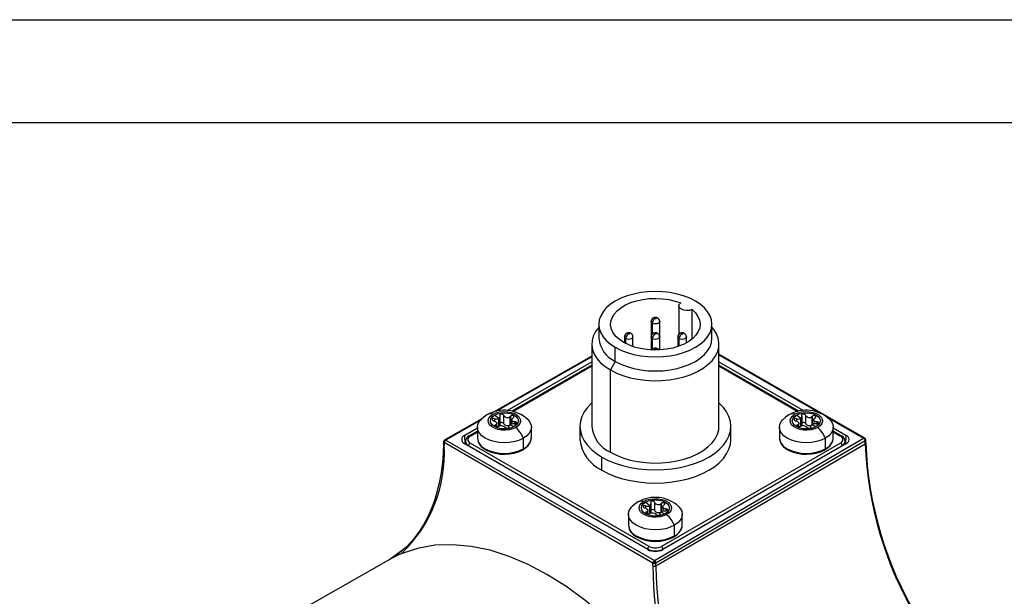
# Model space of a CAD drawing. Header units: millimetres. Extents: x 0 to 419, y 0 to 324.
# Tile 6 of 7: x 251 to 342, y 270 to 324. Entities that reach past the tile are written whole.
import ezdxf

# ---------------------------------------------------------------- set-up
doc = ezdxf.new("R2010")
doc.units = ezdxf.units.MM
doc.header["$LTSCALE"] = 1.5
doc.layers.add('TEXT', color=140, linetype='Continuous', lineweight=25)

msp = doc.modelspace()

# ---------------------------------------------------------------- linework, layer by layer
at = {"color": 7, "linetype": 'Continuous'}
msp.add_line((0.003705, 323.854011), (419.103705, 323.854011), dxfattribs=at)
for p, q in [((312.072998, 297.2978), (312.072998, 294.679989)), ((313.303237, 294.242272), (313.303237, 296.965235)), ((309.488505, 295.856649), (309.488505, 294.427935)), ((310.288505, 294.427935), (310.288505, 295.856649)), ((304.638505, 295.603754), (304.638505, 294.297288)), ((309.605662, 295.693367), (309.605662, 294.693735)), ((315.138505, 294.297288), (315.138505, 295.603754)), ((307.013631, 294.427935), (307.013631, 293.875975)), ((307.130788, 294.264653), (307.130788, 293.813464)), ((307.813631, 293.528936), (307.813631, 294.427935)), ((309.488505, 294.427935), (309.488505, 293.219164)), ((309.605662, 294.264653), (309.605662, 293.257253)), ((310.288505, 293.219164), (310.288505, 294.427935)), ((311.963378, 294.427935), (311.963378, 293.528936)), ((312.080536, 294.264653), (312.080536, 293.56948)), ((312.763378, 293.875975), (312.763378, 294.427935)), ((303.988505, 293.766537), (303.988505, 286.13188)), ((306.176194, 292.154217), (306.176194, 293.460682)), ((315.788505, 286.13188), (315.788505, 293.766537)), ((303.988505, 292.643804), (294.891588, 287.456036)), ((303.988505, 292.576876), (295.104428, 287.510486)), ((329.302487, 285.033673), (315.788505, 292.835129)), ((315.788505, 292.767503), (325.158647, 287.358235)), ((296.149479, 287.589004), (303.988505, 292.114377)), ((303.988505, 291.808818), (296.577492, 287.530531)), ((296.662964, 287.512247), (303.988505, 291.741192)), ((306.176194, 292.154217), (305.716575, 291.358133)), ((305.716575, 283.723476), (305.716575, 291.358133)), ((315.788505, 292.114377), (323.627223, 287.589181)), ((323.201194, 287.529563), (315.788505, 291.808818)), ((315.788505, 291.741192), (323.114203, 287.512156)), ((293.793445, 286.82979), (290.352541, 284.86752)), ((293.719697, 286.720805), (290.451618, 284.857093)), ((295.376999, 286.85319), (294.968552, 287.168801)), ((294.981775, 286.841014), (294.981775, 286.616117)), ((295.376999, 286.116469), (295.376999, 286.85319)), ((295.487302, 286.270198), (295.487302, 287.047897)), ((295.801323, 287.171806), (295.801323, 286.39672)), ((296.438521, 286.280669), (296.438521, 287.051237)), ((296.460801, 286.29471), (296.460801, 287.069796)), ((296.471153, 286.301234), (296.471153, 287.07842)), ((296.572713, 286.725345), (296.572713, 286.330364)), ((323.378427, 286.85319), (322.96998, 287.168801)), ((322.983203, 286.841014), (322.983203, 286.616117)), ((323.378427, 286.116469), (323.378427, 286.85319)), ((323.488731, 286.270198), (323.488731, 287.047897)), ((323.802752, 287.171806), (323.802752, 286.39672)), ((324.439949, 286.280669), (324.439949, 287.051237)), ((324.462229, 286.29471), (324.462229, 287.069796)), ((324.472582, 286.301234), (324.472582, 287.07842)), ((324.574141, 286.725345), (324.574141, 286.330364)), ((325.800191, 286.98788), (329.202495, 285.023771)), ((292.210835, 285.315273), (293.38779, 285.994715)), ((293.38779, 286.050226), (293.38779, 285.070377)), ((295.05694, 286.141223), (295.05694, 286.262012)), ((295.068242, 286.265889), (295.068242, 286.136525)), ((295.092564, 286.126415), (295.092564, 286.274233)), ((295.202868, 286.10544), (295.202868, 286.397157)), ((296.288279, 286.150899), (296.288279, 285.999983)), ((296.311035, 286.020759), (296.311035, 286.073649)), ((296.398582, 286.263442), (296.807029, 286.10747)), ((296.884045, 286.3604), (296.884045, 286.546764)), ((298.38779, 285.070377), (298.38779, 286.050226)), ((302.888505, 286.13188), (302.888505, 284.907069)), ((316.888505, 284.907069), (316.888505, 286.13188)), ((321.389219, 286.050226), (321.389219, 285.070377)), ((323.058368, 286.141223), (323.058368, 286.262012)), ((323.069671, 286.265889), (323.069671, 286.136525)), ((323.093993, 286.126415), (323.093993, 286.274233)), ((323.204297, 286.10544), (323.204297, 286.397157)), ((324.289707, 286.150899), (324.289707, 285.999983)), ((324.312463, 286.020759), (324.312463, 286.073649)), ((324.400011, 286.263442), (324.808458, 286.10747)), ((324.885474, 286.3604), (324.885474, 286.546764)), ((326.389219, 285.070377), (326.389219, 286.050226)), ((326.389219, 285.994715), (327.566174, 285.315273)), ((292.247887, 284.477475), (292.210835, 285.315273)), ((293.38779, 285.689155), (292.610843, 285.240633)), ((292.710835, 285.230731), (293.38779, 285.62153)), ((297.655557, 284.049867), (297.655557, 285.029716)), ((309.801935, 273.686393), (329.202495, 285.023771)), ((325.656986, 284.049867), (325.656986, 285.029716)), ((327.166167, 285.240633), (326.389219, 285.689155)), ((326.389219, 285.62153), (327.066175, 285.230731)), ((327.566174, 285.315273), (327.529122, 284.477475)), ((290.251669, 284.698288), (290.245704, 284.433456)), ((290.310245, 284.616447), (290.30428, 284.351615)), ((309.660562, 273.445747), (290.310245, 284.616447)), ((290.451618, 284.857093), (309.801935, 273.686393)), ((309.181398, 274.701968), (292.210835, 284.498865)), ((292.279026, 284.723912), (292.290624, 284.452804)), ((292.289384, 284.753692), (292.289379, 284.712184)), ((292.569499, 284.332808), (309.186509, 274.740013)), ((292.570784, 284.291071), (292.569499, 284.332808)), ((309.327844, 274.990611), (292.710835, 284.583406)), ((329.344778, 284.779323), (309.944217, 273.441944)), ((327.066175, 284.583406), (310.449165, 274.990611)), ((310.590501, 274.740013), (327.20751, 284.332808)), ((327.566174, 284.498865), (310.595611, 274.701968)), ((327.206225, 284.291071), (327.20751, 284.332808)), ((327.486386, 284.452804), (327.497984, 284.723912)), ((327.487624, 284.719931), (327.487626, 284.73383)), ((329.344778, 284.517892), (329.344778, 284.779323)), ((329.402495, 284.599032), (329.402495, 284.860463)), ((304.938757, 282.049641), (304.938757, 283.274452)), ((309.377713, 278.77075), (308.969266, 279.08636)), ((308.982489, 278.758574), (308.982489, 278.533677)), ((309.377713, 278.034028), (309.377713, 278.77075)), ((309.488016, 278.187758), (309.488016, 278.965456)), ((309.802037, 279.089366), (309.802037, 278.31428)), ((310.439235, 278.198229), (310.439235, 278.968797)), ((310.461515, 278.21227), (310.461515, 278.987355)), ((310.471868, 278.218794), (310.471868, 278.99598)), ((310.573427, 278.642904), (310.573427, 278.247924)), ((307.388505, 277.967786), (307.388505, 276.987937)), ((309.057654, 278.058783), (309.057654, 278.179572)), ((309.068956, 278.183448), (309.068956, 278.054085)), ((309.093279, 278.043975), (309.093279, 278.191793)), ((309.203582, 278.023), (309.203582, 278.314717)), ((310.288993, 278.068458), (310.288993, 277.917542)), ((310.311749, 277.938319), (310.311749, 277.991208)), ((310.399297, 278.181002), (310.807743, 278.02503)), ((310.884759, 278.27796), (310.884759, 278.464324)), ((312.388505, 276.987937), (312.388505, 277.967786)), ((311.656272, 275.967427), (311.656272, 276.947276)), ((286.474876, 274.662298), (285.262238, 273.783548)), ((309.187792, 274.698309), (309.186509, 274.740013)), ((310.589217, 274.698309), (310.590501, 274.740013)), ((285.370487, 273.846238), (274.908749, 267.910716)), ((309.65467, 273.180873), (309.660562, 273.445747))]:
    msp.add_line(p, q)
at = {"flags": 128}
for points in [[(313.600815, 297.746825), (313.084502, 298.008218), (312.513505, 298.228469), (311.897593, 298.403811), (311.247305, 298.531243), (310.573767, 298.608586), (309.888505, 298.634514), (309.203242, 298.608586), (308.529705, 298.531243), (307.879417, 298.403811), (307.263505, 298.228469), (306.692507, 298.008218), (306.176194, 297.746825), (305.7234, 297.448764), (305.341871, 297.119134), (305.038137, 296.763575), (304.817394, 296.388172), (304.683419, 295.999347), (304.638505, 295.603754), (304.683419, 295.20816), (304.817394, 294.819335), (305.038137, 294.443932), (305.341871, 294.088373), (305.7234, 293.758744), (306.176194, 293.460682)], [(306.954012, 293.909707), (306.553293, 294.178091), (306.225527, 294.477659), (305.977882, 294.801858), (305.815775, 295.143597), (305.742751, 295.495401), (305.760409, 295.849576), (305.868361, 296.198373), (306.064247, 296.534164), (306.343782, 296.849604), (306.700851, 297.137794), (307.127645, 297.392429), (307.614828, 297.607939), (308.151743, 297.779612), (308.726647, 297.903692), (309.326964, 297.977464), (309.939564, 297.999316), (310.551048, 297.968769), (311.148039, 297.886492), (311.71748, 297.754284), (312.246916, 297.575037)], [(306.176194, 293.460682), (306.692507, 293.19929), (307.263505, 292.979038), (307.879417, 292.803696), (308.529705, 292.676264), (309.203242, 292.598922), (309.888505, 292.572993), (310.573767, 292.598922), (311.247305, 292.676264), (311.897593, 292.803696), (312.513505, 292.979038), (313.084502, 293.19929), (313.600815, 293.460682), (314.05361, 293.758744), (314.435138, 294.088373), (314.738872, 294.443932), (314.959615, 294.819335), (315.09359, 295.20816), (315.138505, 295.603754), (315.09359, 295.999347), (314.959615, 296.388172), (314.738872, 296.763575), (314.435138, 297.119134), (314.05361, 297.448764), (313.600815, 297.746825)], [(313.303237, 296.965235), (313.613736, 296.659599), (313.842752, 296.330867), (313.985276, 295.986232), (314.038191, 295.63323), (314.000338, 295.279583), (313.872546, 294.933027), (313.65761, 294.601142), (313.360232, 294.291188), (312.986916, 294.009943), (312.545828, 293.763561), (312.046615, 293.557429), (311.500198, 293.396057), (310.918527, 293.282974), (310.314327, 293.220655), (309.700813, 293.210461), (309.091404, 293.252617), (308.49943, 293.346199), (307.937839, 293.489162), (307.418917, 293.678377), (306.954012, 293.909707)], [(313.303237, 296.965235), (313.062362, 296.887477), (312.789078, 296.865278), (312.520386, 296.901642), (312.292668, 296.991647), (312.136757, 297.123106), (312.073765, 297.278219), (312.11222, 297.435983), (312.246916, 297.575037)], [(309.605662, 295.693367), (309.518953, 295.768282), (309.488505, 295.856649), (309.488505, 295.856934)], [(310.288454, 295.852968), (310.258056, 295.768282), (310.171347, 295.693367), (310.041578, 295.643311), (309.888505, 295.625734), (309.735431, 295.643311), (309.605662, 295.693367)], [(309.846078, 296.109781), (309.832454, 296.121913), (309.828606, 296.136287), (309.834444, 296.149298), (309.846078, 296.158765), (309.862477, 296.165481), (309.885016, 296.168852), (309.909914, 296.16663), (309.930931, 296.158765)], [(309.930931, 296.158765), (309.944555, 296.146632), (309.948403, 296.132259), (309.942565, 296.119247), (309.930931, 296.109781), (309.914532, 296.103064), (309.891994, 296.099694), (309.867095, 296.101916), (309.846078, 296.109781)], [(304.638505, 295.320663), (304.631566, 295.312827), (304.337308, 294.920277), (304.130596, 294.509532), (304.014689, 294.087069), (303.991416, 293.659552), (304.061143, 293.233721), (304.222772, 292.816294), (304.473752, 292.413852), (304.810127, 292.032743), (305.22659, 291.678977), (305.716575, 291.358133)], [(305.716575, 291.358133), (306.272353, 291.075271), (306.88516, 290.834852), (307.545332, 290.640667), (308.242457, 290.495779), (308.965541, 290.402473), (309.703181, 290.36222), (310.443744, 290.375655), (311.17555, 290.442567), (311.887058, 290.561899), (312.567049, 290.731771), (313.204797, 290.949502), (313.790245, 291.21166), (314.31416, 291.51411), (314.76828, 291.852082), (315.145443, 292.220246), (315.439701, 292.612796), (315.646414, 293.023541), (315.76232, 293.446004), (315.785593, 293.873522), (315.715866, 294.299352), (315.554237, 294.71678), (315.303257, 295.119222), (315.138505, 295.320663)], [(306.176194, 292.154217), (306.692507, 291.892824), (307.263505, 291.672573), (307.879417, 291.497231), (308.529705, 291.369798), (309.203242, 291.292456), (309.888505, 291.266528), (310.573767, 291.292456), (311.247305, 291.369798), (311.897593, 291.497231), (312.513505, 291.672573), (313.084502, 291.892824), (313.600815, 292.154217), (314.05361, 292.452278), (314.435138, 292.781908), (314.738872, 293.137466), (314.959615, 293.51287), (315.09359, 293.901695), (315.138505, 294.297288)], [(307.130788, 294.264653), (307.044079, 294.339567), (307.013631, 294.427935), (307.013631, 294.428219)], [(307.81358, 294.424254), (307.783183, 294.339567), (307.696474, 294.264653), (307.566704, 294.214597), (307.413631, 294.19702), (307.260558, 294.214597), (307.130788, 294.264653)], [(307.371205, 294.681066), (307.357581, 294.693199), (307.353732, 294.707573), (307.35957, 294.720584), (307.371205, 294.730051), (307.387603, 294.736767), (307.410142, 294.740137), (307.435041, 294.737916), (307.456057, 294.730051)], [(307.456057, 294.730051), (307.469681, 294.717918), (307.473529, 294.703544), (307.467692, 294.690533), (307.456057, 294.681066), (307.439659, 294.67435), (307.41712, 294.67098), (307.392221, 294.673202), (307.371205, 294.681066)], [(309.605662, 294.264653), (309.518953, 294.339567), (309.488507, 294.427217)], [(310.100917, 294.746884), (309.991414, 294.790403), (309.859784, 294.801642), (309.716779, 294.76738), (309.608784, 294.697754), (309.530692, 294.597245), (309.491439, 294.473807), (309.493922, 294.42747)], [(310.288503, 294.428653), (310.288505, 294.427935), (310.258056, 294.339567), (310.171347, 294.264653), (310.041578, 294.214597), (309.888505, 294.19702), (309.735431, 294.214597), (309.605662, 294.264653)], [(309.846078, 294.681066), (309.834317, 294.690872), (309.828505, 294.705559), (309.833102, 294.718864), (309.846078, 294.730051), (309.865091, 294.73759), (309.888505, 294.740196), (309.911482, 294.737583), (309.930931, 294.730051)], [(309.930931, 294.730051), (309.942692, 294.720246), (309.948505, 294.705559), (309.943907, 294.692254), (309.930931, 294.681066), (309.911919, 294.673527), (309.888505, 294.670921), (309.865527, 294.673535), (309.846078, 294.681066)], [(312.080536, 294.264653), (311.993827, 294.339567), (311.963378, 294.427935), (311.963379, 294.428219)], [(312.763328, 294.424254), (312.73293, 294.339567), (312.646221, 294.264653), (312.516452, 294.214597), (312.363378, 294.19702), (312.210305, 294.214597), (312.080536, 294.264653)], [(312.320952, 294.681066), (312.307328, 294.693199), (312.30348, 294.707573), (312.309318, 294.720584), (312.320952, 294.730051), (312.337351, 294.736767), (312.359889, 294.740137), (312.384788, 294.737916), (312.405805, 294.730051)], [(312.405805, 294.730051), (312.419429, 294.717918), (312.423277, 294.703544), (312.417439, 294.690533), (312.405805, 294.681066), (312.389406, 294.67435), (312.366868, 294.67098), (312.341969, 294.673202), (312.320952, 294.681066)], [(309.846078, 293.252352), (309.799175, 293.219941), (309.785864, 293.208742)], [(309.846078, 293.252352), (309.832454, 293.264485), (309.828606, 293.278859), (309.834444, 293.29187), (309.846078, 293.301337), (309.862477, 293.308053), (309.885016, 293.311423), (309.909914, 293.309202), (309.930931, 293.301337)], [(309.930931, 293.301337), (309.944555, 293.289204), (309.948403, 293.27483), (309.942565, 293.261819), (309.930931, 293.252352), (309.914532, 293.245636), (309.891994, 293.242266), (309.867095, 293.244487), (309.846078, 293.252352)], [(310.196869, 293.233839), (310.17428, 293.262285), (310.100917, 293.31817)], [(303.988505, 288.306501), (303.961435, 288.281829), (303.581723, 287.88521), (303.281321, 287.466542), (303.064009, 287.03109), (302.932519, 286.58433), (302.888505, 286.13188), (302.932519, 285.67943), (303.064009, 285.23267), (303.281321, 284.797218), (303.581723, 284.37855), (303.961435, 283.981931), (304.415684, 283.612349), (304.938757, 283.274452)], [(304.938757, 283.274452), (305.524076, 282.972488), (306.16428, 282.710256), (306.851318, 282.491052), (307.576551, 282.317634), (308.330858, 282.192183), (309.104753, 282.116275), (309.888505, 282.090866), (310.672256, 282.116275), (311.446151, 282.192183), (312.200458, 282.317634), (312.925691, 282.491052), (313.612729, 282.710256), (314.252933, 282.972488), (314.838252, 283.274452), (315.361325, 283.612349), (315.815574, 283.981931), (316.195287, 284.37855), (316.495688, 284.797218), (316.713, 285.23267), (316.84449, 285.67943), (316.888505, 286.13188), (316.84449, 286.58433), (316.713, 287.03109), (316.495688, 287.466542), (316.195287, 287.88521), (315.815574, 288.281829), (315.788505, 288.306501)], [(297.655557, 285.029716), (297.276716, 284.850233), (296.844499, 284.716865), (296.375516, 284.634738), (295.88779, 284.607007), (295.400065, 284.634738), (294.931082, 284.716865), (294.498865, 284.850233), (294.120023, 285.029716), (293.809116, 285.248416), (293.578092, 285.49793), (293.435827, 285.768668), (293.38779, 286.050226), (293.435827, 286.331784), (293.578092, 286.602522), (293.720637, 286.769742)], [(294.271432, 287.193841), (293.971106, 286.992415), (293.737254, 286.778355)], [(296.948451, 286.025829), (296.663797, 285.897087), (296.334045, 285.811413), (295.978358, 285.773784), (295.617408, 285.786388), (295.272171, 285.848493), (294.962712, 285.956488), (294.707015, 286.104099), (294.519941, 286.282746), (294.412361, 286.482047), (294.390527, 286.690419), (294.455709, 286.895753), (294.604118, 287.086115), (294.82713, 287.250442)], [(296.807029, 286.10747), (296.53779, 285.988206), (296.224255, 285.913233), (295.88779, 285.887661), (295.551326, 285.913233), (295.23779, 285.988206), (294.968552, 286.10747), (294.761957, 286.262898), (294.632087, 286.443899), (294.58779, 286.638135), (294.632087, 286.832372), (294.761957, 287.013373), (294.968552, 287.168801)], [(294.981775, 286.841014), (294.940513, 286.852227), (294.902361, 286.856951), (294.841676, 286.853188), (294.810476, 286.844318), (294.784786, 286.83135), (294.765429, 286.815124), (294.752869, 286.796511), (294.747187, 286.775982), (294.748713, 286.75392), (294.757828, 286.731219), (294.774575, 286.70885), (294.817912, 286.675301), (294.850937, 286.659432), (294.891536, 286.646597)], [(294.82713, 287.250442), (295.111784, 287.379184), (295.441536, 287.464858), (295.797223, 287.502487), (296.158173, 287.489883), (296.50341, 287.427778), (296.812869, 287.319783), (297.068566, 287.172172), (297.25564, 286.993525), (297.36322, 286.794224), (297.385054, 286.585852), (297.319872, 286.380518), (297.171462, 286.190156), (296.948451, 286.025829)], [(294.968552, 287.168801), (295.23779, 287.288065), (295.551326, 287.363038), (295.88779, 287.38861), (296.224255, 287.363038), (296.53779, 287.288065), (296.807029, 287.168801), (297.013623, 287.013373), (297.143494, 286.832372), (297.18779, 286.638135), (297.143494, 286.443899), (297.013623, 286.262898), (296.807029, 286.10747)], [(295.801323, 287.171806), (295.788987, 287.200883), (295.76983, 287.224708), (295.723585, 287.256584), (295.690167, 287.269251), (295.654645, 287.276685), (295.618686, 287.278896), (295.583831, 287.276086), (295.55083, 287.268449), (295.520428, 287.256013), (295.494153, 287.23903), (295.473485, 287.217968), (295.455076, 287.176111), (295.454959, 287.149274), (295.464546, 287.119712)], [(296.460801, 287.069796), (296.448558, 287.059233), (296.438521, 287.051237)], [(296.471153, 287.07842), (296.465246, 287.073668), (296.460801, 287.069796)], [(296.718641, 286.935549), (296.742937, 286.958249), (296.758809, 286.981094), (296.769896, 287.022478), (296.766462, 287.045494), (296.756258, 287.066615), (296.718645, 287.1005), (296.662742, 287.120644), (296.629515, 287.124612), (296.594298, 287.123895), (296.533681, 287.111138), (296.501626, 287.097612), (296.471153, 287.07842)], [(296.884045, 286.546764), (296.769675, 286.553736), (296.695793, 286.573585), (296.625385, 286.614593), (296.5856, 286.666129), (296.572732, 286.727675), (296.590366, 286.800086), (296.628048, 286.858211), (296.707339, 286.927472)], [(296.707339, 286.927472), (296.713794, 286.931938), (296.718641, 286.935549)], [(298.070219, 286.754187), (298.197489, 286.602522), (298.339754, 286.331784), (298.38779, 286.050226), (298.339754, 285.768668), (298.197489, 285.49793), (297.966464, 285.248416), (297.655557, 285.029716)], [(325.656986, 285.029716), (325.278145, 284.850233), (324.845928, 284.716865), (324.376945, 284.634738), (323.889219, 284.607007), (323.401493, 284.634738), (322.93251, 284.716865), (322.500293, 284.850233), (322.121452, 285.029716), (321.810545, 285.248416), (321.57952, 285.49793), (321.437256, 285.768668), (321.389219, 286.050226), (321.437256, 286.331784), (321.57952, 286.602522), (321.722065, 286.769742)], [(322.272861, 287.193841), (321.972535, 286.992415), (321.738682, 286.778355)], [(324.949879, 286.025829), (324.665226, 285.897087), (324.335474, 285.811413), (323.979787, 285.773784), (323.618836, 285.786388), (323.2736, 285.848493), (322.964141, 285.956488), (322.708444, 286.104099), (322.521369, 286.282746), (322.413789, 286.482047), (322.391956, 286.690419), (322.457138, 286.895753), (322.605547, 287.086115), (322.828559, 287.250442)], [(324.808458, 286.10747), (324.539219, 285.988206), (324.225684, 285.913233), (323.889219, 285.887661), (323.552754, 285.913233), (323.239219, 285.988206), (322.96998, 286.10747), (322.763386, 286.262898), (322.633515, 286.443899), (322.589219, 286.638135), (322.633515, 286.832372), (322.763386, 287.013373), (322.96998, 287.168801)], [(322.983203, 286.841014), (322.941942, 286.852227), (322.903789, 286.856951), (322.843105, 286.853188), (322.811905, 286.844318), (322.786215, 286.83135), (322.766858, 286.815124), (322.754297, 286.796511), (322.748616, 286.775982), (322.750141, 286.75392), (322.759257, 286.731219), (322.776003, 286.70885), (322.81934, 286.675301), (322.852365, 286.659432), (322.892964, 286.646597)], [(322.828559, 287.250442), (323.113212, 287.379184), (323.442964, 287.464858), (323.798651, 287.502487), (324.159601, 287.489883), (324.504838, 287.427778), (324.814297, 287.319783), (325.069994, 287.172172), (325.257069, 286.993525), (325.364649, 286.794224), (325.386482, 286.585852), (325.3213, 286.380518), (325.172891, 286.190156), (324.949879, 286.025829)], [(322.96998, 287.168801), (323.239219, 287.288065), (323.552754, 287.363038), (323.889219, 287.38861), (324.225684, 287.363038), (324.539219, 287.288065), (324.808458, 287.168801), (325.015052, 287.013373), (325.144922, 286.832372), (325.189219, 286.638135), (325.144922, 286.443899), (325.015052, 286.262898), (324.808458, 286.10747)], [(323.802752, 287.171806), (323.790416, 287.200883), (323.771258, 287.224708), (323.725013, 287.256584), (323.691596, 287.269251), (323.656073, 287.276685), (323.620114, 287.278896), (323.58526, 287.276086), (323.552259, 287.268449), (323.521856, 287.256013), (323.495582, 287.23903), (323.474913, 287.217968), (323.456505, 287.176111), (323.456388, 287.149274), (323.465974, 287.119712)], [(324.462229, 287.069796), (324.449986, 287.059233), (324.439949, 287.051237)], [(324.472582, 287.07842), (324.466675, 287.073668), (324.462229, 287.069796)], [(324.720069, 286.935549), (324.744366, 286.958249), (324.760237, 286.981094), (324.771324, 287.022478), (324.767891, 287.045494), (324.757687, 287.066615), (324.720073, 287.1005), (324.664171, 287.120644), (324.630943, 287.124612), (324.595727, 287.123895), (324.53511, 287.111138), (324.503054, 287.097612), (324.472582, 287.07842)], [(324.885474, 286.546764), (324.771103, 286.553736), (324.697222, 286.573585), (324.626814, 286.614593), (324.587029, 286.666129), (324.574161, 286.727675), (324.591795, 286.800086), (324.629477, 286.858211), (324.708767, 286.927472)], [(324.708767, 286.927472), (324.715223, 286.931938), (324.720069, 286.935549)], [(326.071647, 286.754187), (326.198918, 286.602522), (326.341182, 286.331784), (326.389219, 286.050226), (326.341182, 285.768668), (326.198918, 285.49793), (325.967893, 285.248416), (325.656986, 285.029716)], [(294.891536, 286.646597), (295.001615, 286.609416), (295.073648, 286.570722), (295.14376, 286.514718), (295.185319, 286.459788), (295.202537, 286.405182), (295.191974, 286.351566), (295.160175, 286.312668), (295.092564, 286.274233)], [(295.05694, 286.262012), (295.032644, 286.24959), (295.016772, 286.235465), (295.005685, 286.206843), (295.009119, 286.18925), (295.019323, 286.172005), (295.056936, 286.141225), (295.112839, 286.117987), (295.146066, 286.110146), (295.181282, 286.105438), (295.2419, 286.105444), (295.273955, 286.110243), (295.304427, 286.119141)], [(295.068242, 286.265889), (295.061786, 286.263786), (295.05694, 286.262012)], [(295.092564, 286.274233), (295.079206, 286.269409), (295.068242, 286.265889)], [(295.304427, 286.119141), (295.310335, 286.121551), (295.31478, 286.123565)], [(296.270353, 285.989029), (296.295706, 286.004522), (296.31461, 286.024546), (296.321586, 286.048368), (296.311035, 286.073649)], [(296.311035, 286.073649), (296.288408, 286.126315), (296.296964, 286.16796), (296.336655, 286.219267), (296.398582, 286.263442)], [(296.97746, 286.397233), (297.002536, 286.417246), (297.020327, 286.439968), (297.028443, 286.464442), (297.024837, 286.489193), (297.008155, 286.512246), (296.978111, 286.531228), (296.93582, 286.543565), (296.884045, 286.546764)], [(305.716575, 283.723476), (306.272353, 283.440614), (306.88516, 283.200195), (307.545332, 283.00601), (308.242457, 282.861122), (308.965541, 282.767816), (309.703181, 282.727563), (310.443744, 282.740999), (311.17555, 282.80791), (311.887058, 282.927243), (312.567049, 283.097114), (313.204797, 283.314846), (313.790245, 283.577004), (314.31416, 283.879454), (314.76828, 284.217426), (315.145443, 284.58559), (315.439701, 284.97814), (315.646414, 285.388885), (315.76232, 285.811348), (315.788505, 286.13188)], [(322.892964, 286.646597), (323.003044, 286.609416), (323.075077, 286.570722), (323.145189, 286.514718), (323.186747, 286.459788), (323.203965, 286.405182), (323.193402, 286.351566), (323.161603, 286.312668), (323.093993, 286.274233)], [(323.058368, 286.262012), (323.034072, 286.24959), (323.018201, 286.235465), (323.007113, 286.206843), (323.010547, 286.18925), (323.020751, 286.172005), (323.058364, 286.141225), (323.114267, 286.117987), (323.147495, 286.110146), (323.182711, 286.105438), (323.243328, 286.105444), (323.275384, 286.110243), (323.305856, 286.119141)], [(323.069671, 286.265889), (323.063215, 286.263786), (323.058368, 286.262012)], [(323.093993, 286.274233), (323.080635, 286.269409), (323.069671, 286.265889)], [(323.305856, 286.119141), (323.311763, 286.121551), (323.316209, 286.123565)], [(324.271782, 285.989029), (324.297135, 286.004522), (324.316038, 286.024546), (324.323015, 286.048368), (324.312463, 286.073649)], [(324.312463, 286.073649), (324.289836, 286.126315), (324.298393, 286.16796), (324.338084, 286.219267), (324.400011, 286.263442)], [(324.978888, 286.397233), (325.003964, 286.417246), (325.021756, 286.439968), (325.029872, 286.464442), (325.026265, 286.489193), (325.009584, 286.512246), (324.97954, 286.531228), (324.937249, 286.543565), (324.885474, 286.546764)], [(294.114393, 283.986204), (294.289198, 283.889524), (294.655258, 283.737261), (295.059131, 283.62715), (295.488049, 283.561839), (295.928908, 283.542817), (296.36847, 283.570496), (296.793505, 283.64422), (297.191322, 283.762372), (297.550087, 283.922617), (297.858698, 284.122138), (298.106158, 284.357322), (298.280615, 284.621107), (298.372844, 284.900714), (298.378459, 285.081204)], [(304.938757, 282.049641), (305.524076, 281.747677), (306.16428, 281.485445), (306.851318, 281.266241), (307.576551, 281.092823), (308.330858, 280.967372), (309.104753, 280.891464), (309.888505, 280.866055), (310.672256, 280.891464), (311.446151, 280.967372), (312.200458, 281.092823), (312.925691, 281.266241), (313.612729, 281.485445), (314.252933, 281.747677), (314.838252, 282.049641), (315.361325, 282.387538), (315.815574, 282.75712), (316.195287, 283.153739), (316.495688, 283.572407), (316.713, 284.007859), (316.84449, 284.454619), (316.888505, 284.907069)], [(322.115821, 283.986204), (322.290627, 283.889524), (322.656686, 283.737261), (323.06056, 283.62715), (323.489478, 283.561839), (323.930336, 283.542817), (324.369899, 283.570496), (324.794933, 283.64422), (325.192751, 283.762372), (325.551516, 283.922617), (325.860127, 284.122138), (326.107587, 284.357322), (326.282044, 284.621107), (326.374273, 284.900714), (326.379887, 285.081204)], [(329.202495, 285.023771), (329.256615, 285.042583), (329.301773, 285.033809)], [(290.245695, 284.433004), (290.169172, 283.046134), (290.025653, 281.857896), (289.841145, 280.855478), (289.638377, 280.024972), (289.436731, 279.352456), (289.252264, 278.824887), (289.074611, 278.374784), (288.788302, 277.739555), (288.39143, 276.995263), (287.858979, 276.174178), (287.353894, 275.532317), (286.744335, 274.891002), (286.017703, 274.27427), (285.423279, 273.881965)], [(290.30428, 284.351615), (290.258449, 284.392314), (290.248973, 284.433766)], [(290.352778, 284.866983), (290.395307, 284.876321), (290.447962, 284.859174)], [(290.447962, 284.859174), (290.450009, 284.858023), (290.451618, 284.857093)], [(309.938325, 273.17707), (320.805939, 279.52793), (329.344778, 284.517892)], [(329.344778, 284.517892), (329.38762, 284.555338), (329.402279, 284.598747)], [(308.827844, 279.168001), (309.112498, 279.296743), (309.44225, 279.382418), (309.797937, 279.420047), (310.158887, 279.407443), (310.504124, 279.345338), (310.813583, 279.237342), (311.06928, 279.089732), (311.256354, 278.911085), (311.363935, 278.711784), (311.385768, 278.503412), (311.320586, 278.298078), (311.172177, 278.107716), (310.949165, 277.943389)], [(311.656272, 276.947276), (311.27743, 276.767793), (310.845213, 276.634425), (310.37623, 276.552298), (309.888505, 276.524567), (309.400779, 276.552298), (308.931796, 276.634425), (308.499579, 276.767793), (308.120738, 276.947276), (307.809831, 277.165976), (307.578806, 277.41549), (307.436541, 277.686228), (307.388505, 277.967786), (307.436541, 278.249344), (307.578806, 278.520082), (307.721351, 278.687301)], [(308.272147, 279.111401), (307.97182, 278.909974), (307.737968, 278.695914)], [(310.949165, 277.943389), (310.664511, 277.814647), (310.334759, 277.728972), (309.979072, 277.691343), (309.618122, 277.703948), (309.272885, 277.766052), (308.963426, 277.874048), (308.707729, 278.021659), (308.520655, 278.200306), (308.413075, 278.399607), (308.391241, 278.607979), (308.456423, 278.813312), (308.604833, 279.003674), (308.827844, 279.168001)], [(310.807743, 278.02503), (310.538505, 277.905766), (310.224969, 277.830793), (309.888505, 277.805221), (309.55204, 277.830793), (309.238505, 277.905766), (308.969266, 278.02503), (308.762672, 278.180458), (308.632801, 278.361458), (308.588505, 278.555695), (308.632801, 278.749932), (308.762672, 278.930932), (308.969266, 279.08636)], [(308.982489, 278.758574), (308.941227, 278.769787), (308.903075, 278.774511), (308.84239, 278.770748), (308.811191, 278.761877), (308.785501, 278.74891), (308.766144, 278.732684), (308.753583, 278.714071), (308.747901, 278.693541), (308.749427, 278.67148), (308.758543, 278.648778), (308.775289, 278.626409), (308.818626, 278.592861), (308.851651, 278.576992), (308.89225, 278.564156)], [(308.89225, 278.564156), (309.00233, 278.526975), (309.074362, 278.488281), (309.144474, 278.432277), (309.186033, 278.377348), (309.203251, 278.322742), (309.192688, 278.269126), (309.160889, 278.230227), (309.093279, 278.191793)], [(308.969266, 279.08636), (309.238505, 279.205625), (309.55204, 279.280597), (309.888505, 279.306169), (310.224969, 279.280597), (310.538505, 279.205625), (310.807743, 279.08636), (311.014338, 278.930932), (311.144208, 278.749932), (311.188505, 278.555695), (311.144208, 278.361458), (311.014338, 278.180458), (310.807743, 278.02503)], [(309.802037, 279.089366), (309.789701, 279.118443), (309.770544, 279.142268), (309.724299, 279.174144), (309.690881, 279.18681), (309.655359, 279.194245), (309.6194, 279.196455), (309.584545, 279.193646), (309.551544, 279.186009), (309.521142, 279.173572), (309.494867, 279.15659), (309.474199, 279.135528), (309.455791, 279.093671), (309.455673, 279.066834), (309.46526, 279.037272)], [(310.461515, 278.987355), (310.449272, 278.976793), (310.439235, 278.968797)], [(310.471868, 278.99598), (310.46596, 278.991228), (310.461515, 278.987355)], [(310.719355, 278.853108), (310.743651, 278.875809), (310.759523, 278.898654), (310.77061, 278.940037), (310.767176, 278.963054), (310.756972, 278.984175), (310.719359, 279.01806), (310.663456, 279.038204), (310.630229, 279.042172), (310.595013, 279.041455), (310.534395, 279.028698), (310.50234, 279.015172), (310.471868, 278.99598)], [(310.884759, 278.464324), (310.770389, 278.471295), (310.696507, 278.491145), (310.6261, 278.532153), (310.586314, 278.583689), (310.573447, 278.645234), (310.591081, 278.717646), (310.628762, 278.775771), (310.708053, 278.845032)], [(310.708053, 278.845032), (310.714509, 278.849498), (310.719355, 278.853108)], [(312.070933, 278.671747), (312.198203, 278.520082), (312.340468, 278.249344), (312.388505, 277.967786), (312.340468, 277.686228), (312.198203, 277.41549), (311.967179, 277.165976), (311.656272, 276.947276)], [(309.057654, 278.179572), (309.033358, 278.167149), (309.017486, 278.153024), (309.006399, 278.124403), (309.009833, 278.10681), (309.020037, 278.089564), (309.05765, 278.058785), (309.113553, 278.035547), (309.14678, 278.027705), (309.181997, 278.022997), (309.242614, 278.023004), (309.27467, 278.027803), (309.305142, 278.0367)], [(309.068956, 278.183448), (309.062501, 278.181346), (309.057654, 278.179572)], [(309.093279, 278.191793), (309.07992, 278.186969), (309.068956, 278.183448)], [(309.305142, 278.0367), (309.311049, 278.039111), (309.315494, 278.041125)], [(310.271067, 277.906588), (310.29642, 277.922081), (310.315324, 277.942106), (310.3223, 277.965928), (310.311749, 277.991208)], [(310.311749, 277.991208), (310.289122, 278.043874), (310.297678, 278.08552), (310.33737, 278.136827), (310.399297, 278.181002)], [(310.978174, 278.314792), (311.00325, 278.334805), (311.021042, 278.357527), (311.029157, 278.382002), (311.025551, 278.406752), (311.00887, 278.429805), (310.978825, 278.448788), (310.936535, 278.461124), (310.884759, 278.464324)], [(308.115107, 275.903764), (308.289912, 275.807084), (308.655972, 275.654821), (309.059846, 275.544709), (309.488764, 275.479398), (309.929622, 275.460377), (310.369184, 275.488055), (310.794219, 275.56178), (311.192036, 275.679931), (311.550801, 275.840177), (311.859413, 276.039698), (312.106873, 276.274882), (312.28133, 276.538667), (312.373559, 276.818273), (312.379173, 276.998763)], [(313.093668, 258.848437), (311.634533, 261.076079), (310.087309, 263.173598), (308.468145, 265.127241), (306.793, 266.925283), (305.077489, 268.558018), (303.336739, 270.017722), (301.585274, 271.298603), (299.836903, 272.396723), (298.084496, 273.319563), (296.320842, 274.067927), (294.55975, 274.629803), (292.815744, 274.994214), (291.103952, 275.151414), (289.439991, 275.093077), (287.83982, 274.812498), (286.31959, 274.304783)], [(309.6652, 273.443153), (309.662585, 273.444596), (309.660562, 273.445747)], [(309.938325, 273.17707), (309.941625, 273.3254), (309.944217, 273.441944)]]:
    msp.add_lwpolyline(points, dxfattribs=at)
for centre, radius, start, end in [((309.89197, 295.829391), 0.404374, 58.88774522, 176.15911262), ((310.127635, 295.669615), 0.522514, 122.60547834, 177.39452151), ((310.029809, 296.024651), 0.166624, 63.85764793, 126.40011861), ((309.913257, 295.850585), 0.375299, 0.95185965, 59.99820769), ((307.277231, 294.567424), 2.652517, 185.84520265, 245.47493831), ((307.417097, 294.400677), 0.404374, 58.88774522, 176.15911262), ((307.652762, 294.240901), 0.522514, 122.60547834, 177.39452151), ((307.554935, 294.595937), 0.166624, 63.85764793, 126.40011861), ((307.438384, 294.421871), 0.375299, 0.95185965, 59.99820769), ((310.127635, 294.240901), 0.522514, 122.60547834, 177.39452151), ((310.030523, 294.591032), 0.171011, 65.69164039, 125.61768496), ((309.936727, 294.441843), 0.346621, 357.7773753, 62.77032886), ((312.366844, 294.400677), 0.404374, 58.88774522, 176.15911262), ((312.602509, 294.240901), 0.522514, 122.60547834, 177.39452151), ((312.504683, 294.595937), 0.166624, 63.85764793, 126.40011861), ((312.388131, 294.421871), 0.375299, 0.95185965, 59.99820769), ((309.888854, 292.980014), 0.399149, 57.90748589, 140.81430193), ((310.029809, 293.167222), 0.166624, 63.85764793, 126.40011861), ((294.618824, 286.539718), 0.740621, 73.66460799, 118.02796348), ((295.872243, 284.448217), 3.178214, 46.42870046, 120.24393515), ((295.165546, 287.296353), 0.491025, 248.02135845, 295.50780417), ((295.289558, 287.029552), 0.196849, 296.37217746, 27.25910406), ((296.166234, 287.356275), 0.408887, 206.81743151, 311.75324405), ((322.620252, 286.539718), 0.740621, 73.66460799, 118.02796348), ((323.873672, 284.448217), 3.178214, 46.42870046, 120.24393515), ((323.166975, 287.296353), 0.491025, 248.02135845, 295.50780417), ((323.290987, 287.029552), 0.196849, 296.37217746, 27.25910406), ((324.167662, 287.356275), 0.408887, 206.81743151, 311.75324405), ((295.565582, 285.56225), 0.614798, 48.33829916, 114.07563305), ((295.327426, 286.277563), 0.160046, 308.80370599, 357.36235251), ((295.624544, 286.269111), 0.218025, 35.82400253, 129.01156408), ((296.179793, 286.681426), 0.4736, 216.95251817, 296.34235915), ((296.145209, 286.213793), 0.257255, 228.35429708, 299.10806972), ((296.751795, 285.616169), 0.737375, 86.73391182, 118.62101112), ((296.8162, 286.658876), 0.307347, 265.82150987, 301.6468988), ((294.911198, 283.830622), 2.994885, 23.60198538, 47.13728712), ((306.971569, 286.448117), 2.99978, 186.05136913, 245.26877182), ((323.567011, 285.56225), 0.614798, 48.33829916, 114.07563305), ((323.328854, 286.277563), 0.160046, 308.80370599, 357.36235251), ((323.625973, 286.269111), 0.218025, 35.82400253, 129.01156408), ((324.181222, 286.681426), 0.4736, 216.95251817, 296.34235915), ((324.146638, 286.213793), 0.257255, 228.35429708, 299.10806972), ((324.753224, 285.616169), 0.737375, 86.73391182, 118.62101112), ((324.817629, 286.658876), 0.307347, 265.82150987, 301.6468988), ((322.912627, 283.830622), 2.994885, 23.60198538, 47.13728712), ((292.365762, 284.907069), 0.436615, 110.7834208, 249.2165792), ((292.82898, 284.74705), 0.539637, 113.84282008, 179.29480101), ((292.833675, 284.907069), 0.34619, 110.78342073, 249.21657923), ((292.652248, 285.148947), 0.100603, 54.38371287, 114.29229464), ((294.630315, 285.190941), 1.24836, 185.54214608, 245.16570381), ((294.666962, 285.126201), 1.270786, 182.94308624, 245.86552665), ((297.161604, 285.176305), 1.229981, 293.6778929, 355.47091641), ((306.484065, 285.322684), 3.619502, 186.59362812, 244.72651284), ((322.631743, 285.190941), 1.24836, 185.54214608, 245.16570381), ((322.668391, 285.126201), 1.270786, 182.94308624, 245.86552665), ((325.163032, 285.176305), 1.229981, 293.6778929, 355.47091641), ((327.124217, 285.154412), 0.095883, 64.04131736, 127.25362049), ((326.943334, 284.907069), 0.34619, 290.7834208, 69.2165792), ((326.944895, 284.744932), 0.542845, 358.82809288, 65.94486157), ((327.411247, 284.907069), 0.436615, 290.7834208, 69.2165792), ((329.221007, 284.842281), 0.182432, 5.83121143, 95.82377457), ((329.039363, 284.765187), 0.305742, 2.65000055, 57.75351613), ((329.202495, 284.860463), 0.2, 0, 60.21384713), ((277.44421, 283.638465), 12.879828, 313.55823359, 3.17406131), ((290.436536, 284.673077), 0.186448, 86.4864674, 172.56920204), ((290.350927, 284.707599), 0.099818, 185.98573202, 245.94803593), ((290.451618, 284.693785), 0.2, 119.57496275, 178.71868565), ((290.618175, 284.597396), 0.308519, 122.67416711, 176.45972681), ((292.764077, 284.784271), 0.48646, 183.8236327, 246.41156431), ((292.78199, 284.795196), 0.508876, 189.136339, 245.31881632), ((292.876456, 284.324485), 0.307361, 122.60547834, 177.39452151), ((292.753075, 284.338433), 0.183662, 179.99224524, 181.75500006), ((294.201462, 284.046084), 0.096196, 172.87102525, 236.11262152), ((295.888601, 287.456777), 3.83786, 242.32372142, 297.41301303), ((322.202891, 284.046084), 0.096196, 172.87102526, 236.1126215), ((323.89003, 287.456777), 3.83786, 242.32372142, 297.41301303), ((326.900553, 284.324485), 0.307361, 2.60547849, 57.39452166), ((326.996623, 284.793303), 0.506487, 294.60572135, 351.69762125), ((327.023934, 284.338433), 0.183662, 358.24499993, 0.00775477), ((326.999359, 284.79585), 0.502564, 294.47830961, 353.1249299), ((329.303026, 284.870078), 0.099899, 294.70485926, 354.68011447), ((363.260368, 285.769041), 33.93866, 182.11268853, 210.82815005), ((363.094785, 285.768088), 33.712565, 181.98725255, 210.97242073), ((309.872958, 276.365777), 3.178214, 46.42870046, 120.24393515), ((308.619538, 278.457278), 0.740621, 73.66460799, 118.02796348), ((309.166261, 279.213913), 0.491025, 248.02135845, 295.50780417), ((309.290273, 278.947112), 0.196849, 296.37217746, 27.25910407), ((310.166948, 279.273834), 0.408887, 206.81743151, 311.75324405), ((309.566296, 277.479809), 0.614798, 48.33829916, 114.07563305), ((309.32814, 278.195123), 0.160046, 308.80370599, 357.36235251), ((309.625258, 278.18667), 0.218025, 35.82400253, 129.01156408), ((310.180507, 278.598986), 0.4736, 216.95251817, 296.34235915), ((310.145924, 278.131353), 0.257255, 228.35429708, 299.10806972), ((310.75251, 277.533728), 0.737375, 86.73391182, 118.62101112), ((310.816915, 278.576436), 0.307347, 265.82150987, 301.6468988), ((308.911913, 275.748181), 2.994885, 23.60198538, 47.13728712), ((308.631029, 277.108501), 1.24836, 185.54214608, 245.16570381), ((308.667676, 277.043761), 1.270786, 182.94308624, 245.86552665), ((311.162318, 277.093865), 1.229981, 293.6778929, 355.47091641), ((308.202176, 275.963643), 0.096196, 172.87102526, 236.11262151), ((309.889315, 279.374337), 3.83786, 242.32372142, 297.41301303), ((309.493466, 274.73169), 0.307361, 122.60547777, 177.39452174), ((309.888505, 276.072682), 1.218695, 242.6096722, 297.39032778), ((310.283543, 274.73169), 0.307361, 2.60547849, 57.39452166), ((289.498205, 266.540491), 8.389746, 112.2636424, 119.46626384), ((309.888505, 276.066679), 1.537022, 242.60967224, 297.39032776), ((309.888505, 276.100676), 1.5261, 242.60967219, 297.39032777), ((309.370086, 274.745637), 0.183663, 179.99225375, 181.75499648), ((309.888505, 276.09486), 1.525912, 242.6096722, 297.39032776), ((310.406925, 274.745637), 0.183662, 358.24499994, 0.00775475), ((341.680396, 273.286487), 32.0259, 180.18894999, 206.79657469), ((309.800251, 273.458945), 0.313876, 242.36625337, 296.09760814), ((309.968492, 273.426696), 0.308519, 122.67416711, 176.45972682), ((276.225866, 331.214391), 66.751067, 300.06325447, 300.29892656), ((309.805936, 273.725748), 0.3157, 243.52606288, 295.97739122), ((309.650996, 273.441341), 0.287807, 29.07132524, 58.36913518), ((309.657901, 273.43211), 0.286486, 1.96722466, 31.35654823), ((342.478763, 273.379465), 32.541067, 180.35636428, 210.26641012)]:
    msp.add_arc(centre, radius, start, end)
at = {"layer": 'TEXT'}
msp.add_line((9.525, 314.325), (409.575, 314.325), dxfattribs=at)

doc.saveas('drawing.dxf')
